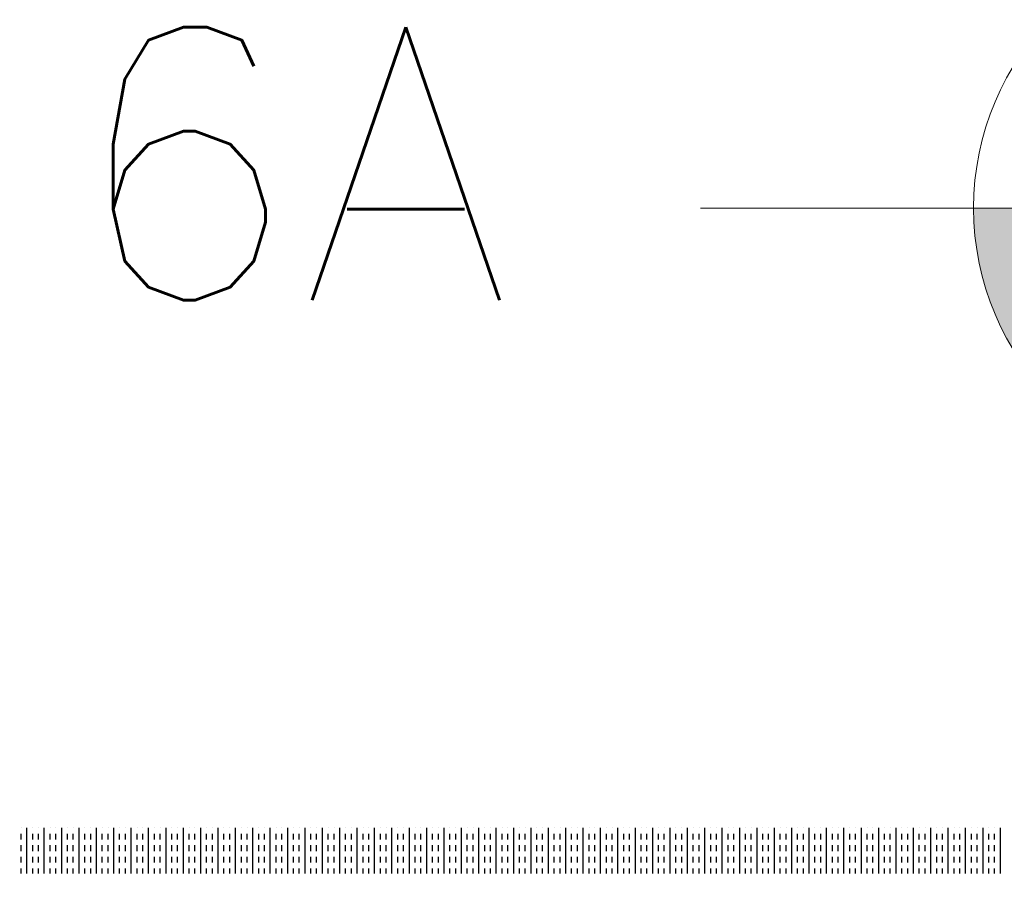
# Model space of a CAD drawing. Header units: millimetres. Extents: x -11575 to 52845, y -36266 to 23021.
# Tile 90 of 184: x 20389 to 20930, y 15291 to 15773. Entities that reach past the tile are written whole.
import ezdxf
from ezdxf.enums import TextEntityAlignment as Align

# ---------------------------------------------------------------- set-up
doc = ezdxf.new("R2010")
doc.units = ezdxf.units.MM
doc.header["$MEASUREMENT"] = 0
doc.layers.get('0').update_dxf_attribs({"lineweight": 5})
doc.layers.add('GREY SCALE', color=9, linetype='Continuous', true_color=0x808080)
doc.layers.add('GREYSCALE', color=9, linetype='Continuous', lineweight=0, true_color=0x808080)
doc.layers.add('M-MEP-ELPR-SOCKET', color=5, linetype='Continuous', lineweight=20, true_color=0x0000ff)
doc.layers.add('M-MEP-ELLG-TEXT', color=7, linetype='Continuous', lineweight=20)
doc.styles.add('Oswald Light', font='txt')
doc.styles.get("Standard").update_dxf_attribs({"font": 'romans.shx'})
doc.dimstyles.new('MDS-50', dxfattribs={"dimtxt": 100, "dimasz": 100, "dimexe": 50, "dimexo": 50, "dimgap": 25, "dimtad": 1, "dimdec": 0, "dimtxsty": 'Oswald Light', "dimcen": 0, "dimdle": 1.5875, "dimazin": 0, "dimtfac": 1, "dimtdec": 0, "dimtix": 1, "dimtmove": 0, "dimatfit": 0, "dimfxl": 1, "dimfrac": 2, "dimtolj": 1, "dimarcsym": 0})

# ---------------------------------------------------------------- blocks, each defined once
blk = doc.blocks.new('FLOOR PLAN')
at = {"layer": 'GREYSCALE', "color": 0, "lineweight": -2}
for p, q in [((20389.86, 15328.58), (20389.86, 15328.67)), ((20393.04, 15303.61), (20393.04, 15328.67)), ((20396.22, 15328.58), (20396.22, 15328.67)), ((20399.4, 15328.58), (20399.4, 15328.67)), ((20402.59, 15303.61), (20402.59, 15328.67)), ((20405.77, 15328.58), (20405.77, 15328.67)), ((20408.95, 15328.58), (20408.95, 15328.67)), ((20412.13, 15303.61), (20412.13, 15328.67)), ((20415.32, 15328.58), (20415.32, 15328.67)), ((20418.5, 15328.58), (20418.5, 15328.67)), ((20421.68, 15303.61), (20421.68, 15328.67)), ((20424.86, 15328.58), (20424.86, 15328.67)), ((20428.05, 15328.58), (20428.05, 15328.67)), ((20431.23, 15303.61), (20431.23, 15328.67)), ((20434.41, 15328.58), (20434.41, 15328.67)), ((20437.6, 15328.58), (20437.6, 15328.67)), ((20440.78, 15303.61), (20440.78, 15328.67)), ((20443.96, 15328.58), (20443.96, 15328.67)), ((20447.14, 15328.58), (20447.14, 15328.67)), ((20450.33, 15303.61), (20450.33, 15328.67)), ((20453.51, 15328.58), (20453.51, 15328.67)), ((20456.69, 15328.58), (20456.69, 15328.67)), ((20459.87, 15303.61), (20459.87, 15328.67)), ((20463.06, 15328.58), (20463.06, 15328.67)), ((20466.24, 15328.58), (20466.24, 15328.67)), ((20469.42, 15303.61), (20469.42, 15328.67)), ((20472.61, 15328.58), (20472.61, 15328.67)), ((20475.79, 15328.58), (20475.79, 15328.67)), ((20478.97, 15303.61), (20478.97, 15328.67)), ((20482.15, 15328.58), (20482.15, 15328.67)), ((20485.34, 15328.58), (20485.34, 15328.67)), ((20488.52, 15303.61), (20488.52, 15328.67)), ((20491.7, 15328.58), (20491.7, 15328.67)), ((20494.88, 15328.58), (20494.88, 15328.67)), ((20498.07, 15303.61), (20498.07, 15328.67)), ((20501.25, 15328.58), (20501.25, 15328.67)), ((20504.43, 15328.58), (20504.43, 15328.67)), ((20507.61, 15303.61), (20507.61, 15328.67)), ((20510.8, 15328.58), (20510.8, 15328.67)), ((20513.98, 15328.58), (20513.98, 15328.67)), ((20517.16, 15303.61), (20517.16, 15328.67)), ((20520.35, 15328.58), (20520.35, 15328.67)), ((20523.53, 15328.58), (20523.53, 15328.67)), ((20526.71, 15303.61), (20526.71, 15328.67)), ((20529.89, 15328.58), (20529.89, 15328.67)), ((20533.08, 15328.58), (20533.08, 15328.67)), ((20536.26, 15303.61), (20536.26, 15328.67)), ((20539.44, 15328.58), (20539.44, 15328.67)), ((20542.62, 15328.58), (20542.62, 15328.67)), ((20545.81, 15303.61), (20545.81, 15328.67)), ((20548.99, 15328.58), (20548.99, 15328.67)), ((20552.17, 15328.58), (20552.17, 15328.67)), ((20555.36, 15303.61), (20555.36, 15328.67)), ((20558.54, 15328.58), (20558.54, 15328.67)), ((20561.72, 15328.58), (20561.72, 15328.67)), ((20564.9, 15303.61), (20564.9, 15328.67)), ((20568.09, 15328.58), (20568.09, 15328.67)), ((20571.27, 15328.58), (20571.27, 15328.67)), ((20574.45, 15303.61), (20574.45, 15328.67)), ((20577.63, 15328.58), (20577.63, 15328.67)), ((20580.82, 15328.58), (20580.82, 15328.67)), ((20584, 15303.61), (20584, 15328.67)), ((20587.18, 15328.58), (20587.18, 15328.67)), ((20590.37, 15328.58), (20590.37, 15328.67)), ((20593.55, 15303.61), (20593.55, 15328.67)), ((20596.73, 15328.58), (20596.73, 15328.67)), ((20599.91, 15328.58), (20599.91, 15328.67)), ((20603.1, 15303.61), (20603.1, 15328.67)), ((20606.28, 15328.58), (20606.28, 15328.67)), ((20609.46, 15328.58), (20609.46, 15328.67)), ((20612.64, 15303.61), (20612.64, 15328.67)), ((20615.83, 15328.58), (20615.83, 15328.67)), ((20619.01, 15328.58), (20619.01, 15328.67)), ((20622.19, 15303.61), (20622.19, 15328.67)), ((20625.37, 15328.58), (20625.37, 15328.67)), ((20628.56, 15328.58), (20628.56, 15328.67)), ((20631.74, 15303.61), (20631.74, 15328.67)), ((20634.92, 15328.58), (20634.92, 15328.67)), ((20638.11, 15328.58), (20638.11, 15328.67)), ((20641.29, 15303.61), (20641.29, 15328.67)), ((20644.47, 15328.58), (20644.47, 15328.67)), ((20647.65, 15328.58), (20647.65, 15328.67)), ((20650.84, 15303.61), (20650.84, 15328.67)), ((20654.02, 15328.58), (20654.02, 15328.67)), ((20657.2, 15328.58), (20657.2, 15328.67)), ((20660.38, 15303.61), (20660.38, 15328.67)), ((20663.57, 15328.58), (20663.57, 15328.67)), ((20666.75, 15328.58), (20666.75, 15328.67)), ((20669.93, 15303.61), (20669.93, 15328.67)), ((20673.12, 15328.58), (20673.12, 15328.67)), ((20676.3, 15328.58), (20676.3, 15328.67)), ((20679.48, 15303.61), (20679.48, 15328.67)), ((20682.66, 15328.58), (20682.66, 15328.67)), ((20685.85, 15328.58), (20685.85, 15328.67)), ((20689.03, 15303.61), (20689.03, 15328.67)), ((20692.21, 15328.58), (20692.21, 15328.67)), ((20695.39, 15328.58), (20695.39, 15328.67)), ((20698.58, 15303.61), (20698.58, 15328.67)), ((20701.76, 15328.58), (20701.76, 15328.67)), ((20704.94, 15328.58), (20704.94, 15328.67)), ((20708.12, 15303.61), (20708.12, 15328.67)), ((20711.31, 15328.58), (20711.31, 15328.67)), ((20714.49, 15328.58), (20714.49, 15328.67)), ((20717.67, 15303.61), (20717.67, 15328.67)), ((20720.86, 15328.58), (20720.86, 15328.67)), ((20724.04, 15328.58), (20724.04, 15328.67)), ((20727.22, 15303.61), (20727.22, 15328.67)), ((20730.4, 15328.58), (20730.4, 15328.67)), ((20733.59, 15328.58), (20733.59, 15328.67)), ((20736.77, 15303.61), (20736.77, 15328.67)), ((20739.95, 15328.58), (20739.95, 15328.67)), ((20743.13, 15328.58), (20743.13, 15328.67)), ((20746.32, 15303.61), (20746.32, 15328.67)), ((20749.5, 15328.58), (20749.5, 15328.67)), ((20752.68, 15328.58), (20752.68, 15328.67)), ((20755.87, 15303.61), (20755.87, 15328.67)), ((20759.05, 15328.58), (20759.05, 15328.67)), ((20762.23, 15328.58), (20762.23, 15328.67)), ((20765.41, 15303.61), (20765.41, 15328.67)), ((20768.6, 15328.58), (20768.6, 15328.67)), ((20771.78, 15328.58), (20771.78, 15328.67)), ((20774.96, 15303.61), (20774.96, 15328.67)), ((20778.14, 15328.58), (20778.14, 15328.67)), ((20781.33, 15328.58), (20781.33, 15328.67)), ((20784.51, 15303.61), (20784.51, 15328.67)), ((20787.69, 15328.58), (20787.69, 15328.67)), ((20790.87, 15328.58), (20790.87, 15328.67)), ((20794.06, 15303.61), (20794.06, 15328.67)), ((20797.24, 15328.58), (20797.24, 15328.67)), ((20800.42, 15328.58), (20800.42, 15328.67)), ((20803.61, 15303.61), (20803.61, 15328.67)), ((20806.79, 15328.58), (20806.79, 15328.67)), ((20809.97, 15328.58), (20809.97, 15328.67)), ((20813.15, 15303.61), (20813.15, 15328.67)), ((20816.34, 15328.58), (20816.34, 15328.67)), ((20819.52, 15328.58), (20819.52, 15328.67)), ((20822.7, 15303.61), (20822.7, 15328.67)), ((20825.88, 15328.58), (20825.88, 15328.67)), ((20829.07, 15328.58), (20829.07, 15328.67)), ((20832.25, 15303.61), (20832.25, 15328.67)), ((20835.43, 15328.58), (20835.43, 15328.67)), ((20838.62, 15328.58), (20838.62, 15328.67)), ((20841.8, 15303.61), (20841.8, 15328.67)), ((20844.98, 15328.58), (20844.98, 15328.67)), ((20848.16, 15328.58), (20848.16, 15328.67)), ((20851.35, 15303.61), (20851.35, 15328.67)), ((20854.53, 15328.58), (20854.53, 15328.67)), ((20857.71, 15328.58), (20857.71, 15328.67)), ((20860.89, 15303.61), (20860.89, 15328.67)), ((20864.08, 15328.58), (20864.08, 15328.67)), ((20867.26, 15328.58), (20867.26, 15328.67)), ((20870.44, 15303.61), (20870.44, 15328.67)), ((20873.62, 15328.58), (20873.62, 15328.67)), ((20876.81, 15328.58), (20876.81, 15328.67)), ((20879.99, 15303.61), (20879.99, 15328.67)), ((20883.17, 15328.58), (20883.17, 15328.67)), ((20886.36, 15328.58), (20886.36, 15328.67)), ((20889.54, 15303.61), (20889.54, 15328.67)), ((20892.72, 15328.58), (20892.72, 15328.67)), ((20895.9, 15328.58), (20895.9, 15328.67)), ((20899.09, 15303.61), (20899.09, 15328.67)), ((20902.27, 15328.58), (20902.27, 15328.67)), ((20905.45, 15328.58), (20905.45, 15328.67)), ((20908.63, 15303.61), (20908.63, 15328.67)), ((20911.82, 15328.58), (20911.82, 15328.67)), ((20915, 15328.58), (20915, 15328.67)), ((20918.18, 15303.61), (20918.18, 15328.67)), ((20921.37, 15328.58), (20921.37, 15328.67)), ((20924.55, 15328.58), (20924.55, 15328.67)), ((20927.73, 15303.61), (20927.73, 15328.67)), ((20389.86, 15322.22), (20389.86, 15325.4)), ((20396.22, 15322.22), (20396.22, 15325.4)), ((20399.4, 15322.22), (20399.4, 15325.4)), ((20405.77, 15322.22), (20405.77, 15325.4)), ((20408.95, 15322.22), (20408.95, 15325.4)), ((20415.32, 15322.22), (20415.32, 15325.4)), ((20418.5, 15322.22), (20418.5, 15325.4)), ((20424.86, 15322.22), (20424.86, 15325.4)), ((20428.05, 15322.22), (20428.05, 15325.4)), ((20434.41, 15322.22), (20434.41, 15325.4)), ((20437.6, 15322.22), (20437.6, 15325.4)), ((20443.96, 15322.22), (20443.96, 15325.4)), ((20447.14, 15322.22), (20447.14, 15325.4)), ((20453.51, 15322.22), (20453.51, 15325.4)), ((20456.69, 15322.22), (20456.69, 15325.4)), ((20463.06, 15322.22), (20463.06, 15325.4)), ((20466.24, 15322.22), (20466.24, 15325.4)), ((20472.61, 15322.22), (20472.61, 15325.4)), ((20475.79, 15322.22), (20475.79, 15325.4)), ((20482.15, 15322.22), (20482.15, 15325.4)), ((20485.34, 15322.22), (20485.34, 15325.4)), ((20491.7, 15322.22), (20491.7, 15325.4)), ((20494.88, 15322.22), (20494.88, 15325.4)), ((20501.25, 15322.22), (20501.25, 15325.4)), ((20504.43, 15322.22), (20504.43, 15325.4)), ((20510.8, 15322.22), (20510.8, 15325.4)), ((20513.98, 15322.22), (20513.98, 15325.4)), ((20520.35, 15322.22), (20520.35, 15325.4)), ((20523.53, 15322.22), (20523.53, 15325.4)), ((20529.89, 15322.22), (20529.89, 15325.4)), ((20533.08, 15322.22), (20533.08, 15325.4)), ((20539.44, 15322.22), (20539.44, 15325.4)), ((20542.62, 15322.22), (20542.62, 15325.4)), ((20548.99, 15322.22), (20548.99, 15325.4)), ((20552.17, 15322.22), (20552.17, 15325.4)), ((20558.54, 15322.22), (20558.54, 15325.4)), ((20561.72, 15322.22), (20561.72, 15325.4)), ((20568.09, 15322.22), (20568.09, 15325.4)), ((20571.27, 15322.22), (20571.27, 15325.4)), ((20577.63, 15322.22), (20577.63, 15325.4)), ((20580.82, 15322.22), (20580.82, 15325.4)), ((20587.18, 15322.22), (20587.18, 15325.4)), ((20590.37, 15322.22), (20590.37, 15325.4)), ((20596.73, 15322.22), (20596.73, 15325.4)), ((20599.91, 15322.22), (20599.91, 15325.4)), ((20606.28, 15322.22), (20606.28, 15325.4)), ((20609.46, 15322.22), (20609.46, 15325.4)), ((20615.83, 15322.22), (20615.83, 15325.4)), ((20619.01, 15322.22), (20619.01, 15325.4)), ((20625.37, 15322.22), (20625.37, 15325.4)), ((20628.56, 15322.22), (20628.56, 15325.4)), ((20634.92, 15322.22), (20634.92, 15325.4)), ((20638.11, 15322.22), (20638.11, 15325.4)), ((20644.47, 15322.22), (20644.47, 15325.4)), ((20647.65, 15322.22), (20647.65, 15325.4)), ((20654.02, 15322.22), (20654.02, 15325.4)), ((20657.2, 15322.22), (20657.2, 15325.4)), ((20663.57, 15322.22), (20663.57, 15325.4)), ((20666.75, 15322.22), (20666.75, 15325.4)), ((20673.12, 15322.22), (20673.12, 15325.4)), ((20676.3, 15322.22), (20676.3, 15325.4)), ((20682.66, 15322.22), (20682.66, 15325.4)), ((20685.85, 15322.22), (20685.85, 15325.4)), ((20692.21, 15322.22), (20692.21, 15325.4)), ((20695.39, 15322.22), (20695.39, 15325.4)), ((20701.76, 15322.22), (20701.76, 15325.4)), ((20704.94, 15322.22), (20704.94, 15325.4)), ((20711.31, 15322.22), (20711.31, 15325.4)), ((20714.49, 15322.22), (20714.49, 15325.4)), ((20720.86, 15322.22), (20720.86, 15325.4)), ((20724.04, 15322.22), (20724.04, 15325.4)), ((20730.4, 15322.22), (20730.4, 15325.4)), ((20733.59, 15322.22), (20733.59, 15325.4)), ((20739.95, 15322.22), (20739.95, 15325.4)), ((20743.13, 15322.22), (20743.13, 15325.4)), ((20749.5, 15322.22), (20749.5, 15325.4)), ((20752.68, 15322.22), (20752.68, 15325.4)), ((20759.05, 15322.22), (20759.05, 15325.4)), ((20762.23, 15322.22), (20762.23, 15325.4)), ((20768.6, 15322.22), (20768.6, 15325.4)), ((20771.78, 15322.22), (20771.78, 15325.4)), ((20778.14, 15322.22), (20778.14, 15325.4)), ((20781.33, 15322.22), (20781.33, 15325.4)), ((20787.69, 15322.22), (20787.69, 15325.4)), ((20790.87, 15322.22), (20790.87, 15325.4)), ((20797.24, 15322.22), (20797.24, 15325.4)), ((20800.42, 15322.22), (20800.42, 15325.4)), ((20806.79, 15322.22), (20806.79, 15325.4)), ((20809.97, 15322.22), (20809.97, 15325.4)), ((20816.34, 15322.22), (20816.34, 15325.4)), ((20819.52, 15322.22), (20819.52, 15325.4)), ((20825.88, 15322.22), (20825.88, 15325.4)), ((20829.07, 15322.22), (20829.07, 15325.4)), ((20835.43, 15322.22), (20835.43, 15325.4)), ((20838.62, 15322.22), (20838.62, 15325.4)), ((20844.98, 15322.22), (20844.98, 15325.4)), ((20848.16, 15322.22), (20848.16, 15325.4)), ((20854.53, 15322.22), (20854.53, 15325.4)), ((20857.71, 15322.22), (20857.71, 15325.4)), ((20864.08, 15322.22), (20864.08, 15325.4)), ((20867.26, 15322.22), (20867.26, 15325.4)), ((20873.62, 15322.22), (20873.62, 15325.4)), ((20876.81, 15322.22), (20876.81, 15325.4)), ((20883.17, 15322.22), (20883.17, 15325.4)), ((20886.36, 15322.22), (20886.36, 15325.4)), ((20892.72, 15322.22), (20892.72, 15325.4)), ((20895.9, 15322.22), (20895.9, 15325.4)), ((20902.27, 15322.22), (20902.27, 15325.4)), ((20905.45, 15322.22), (20905.45, 15325.4)), ((20911.82, 15322.22), (20911.82, 15325.4)), ((20915, 15322.22), (20915, 15325.4)), ((20921.37, 15322.22), (20921.37, 15325.4)), ((20924.55, 15322.22), (20924.55, 15325.4)), ((20389.86, 15315.85), (20389.86, 15319.04)), ((20396.22, 15315.85), (20396.22, 15319.04)), ((20399.4, 15315.85), (20399.4, 15319.04)), ((20405.77, 15315.85), (20405.77, 15319.04)), ((20408.95, 15315.85), (20408.95, 15319.04)), ((20415.32, 15315.85), (20415.32, 15319.04)), ((20418.5, 15315.85), (20418.5, 15319.04)), ((20424.86, 15315.85), (20424.86, 15319.04)), ((20428.05, 15315.85), (20428.05, 15319.04)), ((20434.41, 15315.85), (20434.41, 15319.04)), ((20437.6, 15315.85), (20437.6, 15319.04)), ((20443.96, 15315.85), (20443.96, 15319.04)), ((20447.14, 15315.85), (20447.14, 15319.04)), ((20453.51, 15315.85), (20453.51, 15319.04)), ((20456.69, 15315.85), (20456.69, 15319.04)), ((20463.06, 15315.85), (20463.06, 15319.04)), ((20466.24, 15315.85), (20466.24, 15319.04)), ((20472.61, 15315.85), (20472.61, 15319.04)), ((20475.79, 15315.85), (20475.79, 15319.04)), ((20482.15, 15315.85), (20482.15, 15319.04)), ((20485.34, 15315.85), (20485.34, 15319.04)), ((20491.7, 15315.85), (20491.7, 15319.04)), ((20494.88, 15315.85), (20494.88, 15319.04)), ((20501.25, 15315.85), (20501.25, 15319.04)), ((20504.43, 15315.85), (20504.43, 15319.04)), ((20510.8, 15315.85), (20510.8, 15319.04)), ((20513.98, 15315.85), (20513.98, 15319.04)), ((20520.35, 15315.85), (20520.35, 15319.04)), ((20523.53, 15315.85), (20523.53, 15319.04)), ((20529.89, 15315.85), (20529.89, 15319.04)), ((20533.08, 15315.85), (20533.08, 15319.04)), ((20539.44, 15315.85), (20539.44, 15319.04)), ((20542.62, 15315.85), (20542.62, 15319.04)), ((20548.99, 15315.85), (20548.99, 15319.04)), ((20552.17, 15315.85), (20552.17, 15319.04)), ((20558.54, 15315.85), (20558.54, 15319.04)), ((20561.72, 15315.85), (20561.72, 15319.04)), ((20568.09, 15315.85), (20568.09, 15319.04)), ((20571.27, 15315.85), (20571.27, 15319.04)), ((20577.63, 15315.85), (20577.63, 15319.04)), ((20580.82, 15315.85), (20580.82, 15319.04)), ((20587.18, 15315.85), (20587.18, 15319.04)), ((20590.37, 15315.85), (20590.37, 15319.04)), ((20596.73, 15315.85), (20596.73, 15319.04)), ((20599.91, 15315.85), (20599.91, 15319.04)), ((20606.28, 15315.85), (20606.28, 15319.04)), ((20609.46, 15315.85), (20609.46, 15319.04)), ((20615.83, 15315.85), (20615.83, 15319.04)), ((20619.01, 15315.85), (20619.01, 15319.04)), ((20625.37, 15315.85), (20625.37, 15319.04)), ((20628.56, 15315.85), (20628.56, 15319.04)), ((20634.92, 15315.85), (20634.92, 15319.04)), ((20638.11, 15315.85), (20638.11, 15319.04)), ((20644.47, 15315.85), (20644.47, 15319.04)), ((20647.65, 15315.85), (20647.65, 15319.04)), ((20654.02, 15315.85), (20654.02, 15319.04)), ((20657.2, 15315.85), (20657.2, 15319.04)), ((20663.57, 15315.85), (20663.57, 15319.04)), ((20666.75, 15315.85), (20666.75, 15319.04)), ((20673.12, 15315.85), (20673.12, 15319.04)), ((20676.3, 15315.85), (20676.3, 15319.04)), ((20682.66, 15315.85), (20682.66, 15319.04)), ((20685.85, 15315.85), (20685.85, 15319.04)), ((20692.21, 15315.85), (20692.21, 15319.04)), ((20695.39, 15315.85), (20695.39, 15319.04)), ((20701.76, 15315.85), (20701.76, 15319.04)), ((20704.94, 15315.85), (20704.94, 15319.04)), ((20711.31, 15315.85), (20711.31, 15319.04)), ((20714.49, 15315.85), (20714.49, 15319.04)), ((20720.86, 15315.85), (20720.86, 15319.04)), ((20724.04, 15315.85), (20724.04, 15319.04)), ((20730.4, 15315.85), (20730.4, 15319.04)), ((20733.59, 15315.85), (20733.59, 15319.04)), ((20739.95, 15315.85), (20739.95, 15319.04)), ((20743.13, 15315.85), (20743.13, 15319.04)), ((20749.5, 15315.85), (20749.5, 15319.04)), ((20752.68, 15315.85), (20752.68, 15319.04)), ((20759.05, 15315.85), (20759.05, 15319.04)), ((20762.23, 15315.85), (20762.23, 15319.04)), ((20768.6, 15315.85), (20768.6, 15319.04)), ((20771.78, 15315.85), (20771.78, 15319.04)), ((20778.14, 15315.85), (20778.14, 15319.04)), ((20781.33, 15315.85), (20781.33, 15319.04)), ((20787.69, 15315.85), (20787.69, 15319.04)), ((20790.87, 15315.85), (20790.87, 15319.04)), ((20797.24, 15315.85), (20797.24, 15319.04)), ((20800.42, 15315.85), (20800.42, 15319.04)), ((20806.79, 15315.85), (20806.79, 15319.04)), ((20809.97, 15315.85), (20809.97, 15319.04)), ((20816.34, 15315.85), (20816.34, 15319.04)), ((20819.52, 15315.85), (20819.52, 15319.04)), ((20825.88, 15315.85), (20825.88, 15319.04)), ((20829.07, 15315.85), (20829.07, 15319.04)), ((20835.43, 15315.85), (20835.43, 15319.04)), ((20838.62, 15315.85), (20838.62, 15319.04)), ((20844.98, 15315.85), (20844.98, 15319.04)), ((20848.16, 15315.85), (20848.16, 15319.04)), ((20854.53, 15315.85), (20854.53, 15319.04)), ((20857.71, 15315.85), (20857.71, 15319.04)), ((20864.08, 15315.85), (20864.08, 15319.04)), ((20867.26, 15315.85), (20867.26, 15319.04)), ((20873.62, 15315.85), (20873.62, 15319.04)), ((20876.81, 15315.85), (20876.81, 15319.04)), ((20883.17, 15315.85), (20883.17, 15319.04)), ((20886.36, 15315.85), (20886.36, 15319.04)), ((20892.72, 15315.85), (20892.72, 15319.04)), ((20895.9, 15315.85), (20895.9, 15319.04)), ((20902.27, 15315.85), (20902.27, 15319.04)), ((20905.45, 15315.85), (20905.45, 15319.04)), ((20911.82, 15315.85), (20911.82, 15319.04)), ((20915, 15315.85), (20915, 15319.04)), ((20921.37, 15315.85), (20921.37, 15319.04)), ((20924.55, 15315.85), (20924.55, 15319.04)), ((20389.86, 15309.49), (20389.86, 15312.67)), ((20396.22, 15309.49), (20396.22, 15312.67)), ((20399.4, 15309.49), (20399.4, 15312.67)), ((20405.77, 15309.49), (20405.77, 15312.67)), ((20408.95, 15309.49), (20408.95, 15312.67)), ((20415.32, 15309.49), (20415.32, 15312.67)), ((20418.5, 15309.49), (20418.5, 15312.67)), ((20424.86, 15309.49), (20424.86, 15312.67)), ((20428.05, 15309.49), (20428.05, 15312.67)), ((20434.41, 15309.49), (20434.41, 15312.67)), ((20437.6, 15309.49), (20437.6, 15312.67)), ((20443.96, 15309.49), (20443.96, 15312.67)), ((20447.14, 15309.49), (20447.14, 15312.67)), ((20453.51, 15309.49), (20453.51, 15312.67)), ((20456.69, 15309.49), (20456.69, 15312.67)), ((20463.06, 15309.49), (20463.06, 15312.67)), ((20466.24, 15309.49), (20466.24, 15312.67)), ((20472.61, 15309.49), (20472.61, 15312.67)), ((20475.79, 15309.49), (20475.79, 15312.67)), ((20482.15, 15309.49), (20482.15, 15312.67)), ((20485.34, 15309.49), (20485.34, 15312.67)), ((20491.7, 15309.49), (20491.7, 15312.67)), ((20494.88, 15309.49), (20494.88, 15312.67)), ((20501.25, 15309.49), (20501.25, 15312.67)), ((20504.43, 15309.49), (20504.43, 15312.67)), ((20510.8, 15309.49), (20510.8, 15312.67)), ((20513.98, 15309.49), (20513.98, 15312.67)), ((20520.35, 15309.49), (20520.35, 15312.67)), ((20523.53, 15309.49), (20523.53, 15312.67)), ((20529.89, 15309.49), (20529.89, 15312.67)), ((20533.08, 15309.49), (20533.08, 15312.67)), ((20539.44, 15309.49), (20539.44, 15312.67)), ((20542.62, 15309.49), (20542.62, 15312.67)), ((20548.99, 15309.49), (20548.99, 15312.67)), ((20552.17, 15309.49), (20552.17, 15312.67)), ((20558.54, 15309.49), (20558.54, 15312.67)), ((20561.72, 15309.49), (20561.72, 15312.67)), ((20568.09, 15309.49), (20568.09, 15312.67)), ((20571.27, 15309.49), (20571.27, 15312.67)), ((20577.63, 15309.49), (20577.63, 15312.67)), ((20580.82, 15309.49), (20580.82, 15312.67)), ((20587.18, 15309.49), (20587.18, 15312.67)), ((20590.37, 15309.49), (20590.37, 15312.67)), ((20596.73, 15309.49), (20596.73, 15312.67)), ((20599.91, 15309.49), (20599.91, 15312.67)), ((20606.28, 15309.49), (20606.28, 15312.67)), ((20609.46, 15309.49), (20609.46, 15312.67)), ((20615.83, 15309.49), (20615.83, 15312.67)), ((20619.01, 15309.49), (20619.01, 15312.67)), ((20625.37, 15309.49), (20625.37, 15312.67)), ((20628.56, 15309.49), (20628.56, 15312.67)), ((20634.92, 15309.49), (20634.92, 15312.67)), ((20638.11, 15309.49), (20638.11, 15312.67)), ((20644.47, 15309.49), (20644.47, 15312.67)), ((20647.65, 15309.49), (20647.65, 15312.67)), ((20654.02, 15309.49), (20654.02, 15312.67)), ((20657.2, 15309.49), (20657.2, 15312.67)), ((20663.57, 15309.49), (20663.57, 15312.67)), ((20666.75, 15309.49), (20666.75, 15312.67)), ((20673.12, 15309.49), (20673.12, 15312.67)), ((20676.3, 15309.49), (20676.3, 15312.67)), ((20682.66, 15309.49), (20682.66, 15312.67)), ((20685.85, 15309.49), (20685.85, 15312.67)), ((20692.21, 15309.49), (20692.21, 15312.67)), ((20695.39, 15309.49), (20695.39, 15312.67)), ((20701.76, 15309.49), (20701.76, 15312.67)), ((20704.94, 15309.49), (20704.94, 15312.67)), ((20711.31, 15309.49), (20711.31, 15312.67)), ((20714.49, 15309.49), (20714.49, 15312.67)), ((20720.86, 15309.49), (20720.86, 15312.67)), ((20724.04, 15309.49), (20724.04, 15312.67)), ((20730.4, 15309.49), (20730.4, 15312.67)), ((20733.59, 15309.49), (20733.59, 15312.67)), ((20739.95, 15309.49), (20739.95, 15312.67)), ((20743.13, 15309.49), (20743.13, 15312.67)), ((20749.5, 15309.49), (20749.5, 15312.67)), ((20752.68, 15309.49), (20752.68, 15312.67)), ((20759.05, 15309.49), (20759.05, 15312.67)), ((20762.23, 15309.49), (20762.23, 15312.67)), ((20768.6, 15309.49), (20768.6, 15312.67)), ((20771.78, 15309.49), (20771.78, 15312.67)), ((20778.14, 15309.49), (20778.14, 15312.67)), ((20781.33, 15309.49), (20781.33, 15312.67)), ((20787.69, 15309.49), (20787.69, 15312.67)), ((20790.87, 15309.49), (20790.87, 15312.67)), ((20797.24, 15309.49), (20797.24, 15312.67)), ((20800.42, 15309.49), (20800.42, 15312.67)), ((20806.79, 15309.49), (20806.79, 15312.67)), ((20809.97, 15309.49), (20809.97, 15312.67)), ((20816.34, 15309.49), (20816.34, 15312.67)), ((20819.52, 15309.49), (20819.52, 15312.67)), ((20825.88, 15309.49), (20825.88, 15312.67)), ((20829.07, 15309.49), (20829.07, 15312.67)), ((20835.43, 15309.49), (20835.43, 15312.67)), ((20838.62, 15309.49), (20838.62, 15312.67)), ((20844.98, 15309.49), (20844.98, 15312.67)), ((20848.16, 15309.49), (20848.16, 15312.67)), ((20854.53, 15309.49), (20854.53, 15312.67)), ((20857.71, 15309.49), (20857.71, 15312.67)), ((20864.08, 15309.49), (20864.08, 15312.67)), ((20867.26, 15309.49), (20867.26, 15312.67)), ((20873.62, 15309.49), (20873.62, 15312.67)), ((20876.81, 15309.49), (20876.81, 15312.67)), ((20883.17, 15309.49), (20883.17, 15312.67)), ((20886.36, 15309.49), (20886.36, 15312.67)), ((20892.72, 15309.49), (20892.72, 15312.67)), ((20895.9, 15309.49), (20895.9, 15312.67)), ((20902.27, 15309.49), (20902.27, 15312.67)), ((20905.45, 15309.49), (20905.45, 15312.67)), ((20911.82, 15309.49), (20911.82, 15312.67)), ((20915, 15309.49), (20915, 15312.67)), ((20921.37, 15309.49), (20921.37, 15312.67)), ((20924.55, 15309.49), (20924.55, 15312.67)), ((20389.86, 15303.61), (20389.86, 15306.31)), ((20396.22, 15303.61), (20396.22, 15306.31)), ((20399.4, 15303.61), (20399.4, 15306.31)), ((20405.77, 15303.61), (20405.77, 15306.31)), ((20408.95, 15303.61), (20408.95, 15306.31)), ((20415.32, 15303.61), (20415.32, 15306.31)), ((20418.5, 15303.61), (20418.5, 15306.31)), ((20424.86, 15303.61), (20424.86, 15306.31)), ((20428.05, 15303.61), (20428.05, 15306.31)), ((20434.41, 15303.61), (20434.41, 15306.31)), ((20437.6, 15303.61), (20437.6, 15306.31)), ((20443.96, 15303.61), (20443.96, 15306.31)), ((20447.14, 15303.61), (20447.14, 15306.31)), ((20453.51, 15303.61), (20453.51, 15306.31)), ((20456.69, 15303.61), (20456.69, 15306.31)), ((20463.06, 15303.61), (20463.06, 15306.31)), ((20466.24, 15303.61), (20466.24, 15306.31)), ((20472.61, 15303.61), (20472.61, 15306.31)), ((20475.79, 15303.61), (20475.79, 15306.31)), ((20482.15, 15303.61), (20482.15, 15306.31)), ((20485.34, 15303.61), (20485.34, 15306.31)), ((20491.7, 15303.61), (20491.7, 15306.31)), ((20494.88, 15303.61), (20494.88, 15306.31)), ((20501.25, 15303.61), (20501.25, 15306.31)), ((20504.43, 15303.61), (20504.43, 15306.31)), ((20510.8, 15303.61), (20510.8, 15306.31)), ((20513.98, 15303.61), (20513.98, 15306.31)), ((20520.35, 15303.61), (20520.35, 15306.31)), ((20523.53, 15303.61), (20523.53, 15306.31)), ((20529.89, 15303.61), (20529.89, 15306.31)), ((20533.08, 15303.61), (20533.08, 15306.31)), ((20539.44, 15303.61), (20539.44, 15306.31)), ((20542.62, 15303.61), (20542.62, 15306.31)), ((20548.99, 15303.61), (20548.99, 15306.31)), ((20552.17, 15303.61), (20552.17, 15306.31)), ((20558.54, 15303.61), (20558.54, 15306.31)), ((20561.72, 15303.61), (20561.72, 15306.31)), ((20568.09, 15303.61), (20568.09, 15306.31)), ((20571.27, 15303.61), (20571.27, 15306.31)), ((20577.63, 15303.61), (20577.63, 15306.31)), ((20580.82, 15303.61), (20580.82, 15306.31)), ((20587.18, 15303.61), (20587.18, 15306.31)), ((20590.37, 15303.61), (20590.37, 15306.31)), ((20596.73, 15303.61), (20596.73, 15306.31)), ((20599.91, 15303.61), (20599.91, 15306.31)), ((20606.28, 15303.61), (20606.28, 15306.31)), ((20609.46, 15303.61), (20609.46, 15306.31)), ((20615.83, 15303.61), (20615.83, 15306.31)), ((20619.01, 15303.61), (20619.01, 15306.31)), ((20625.37, 15303.61), (20625.37, 15306.31)), ((20628.56, 15303.61), (20628.56, 15306.31)), ((20634.92, 15303.61), (20634.92, 15306.31)), ((20638.11, 15303.61), (20638.11, 15306.31)), ((20644.47, 15303.61), (20644.47, 15306.31)), ((20647.65, 15303.61), (20647.65, 15306.31)), ((20654.02, 15303.61), (20654.02, 15306.31)), ((20657.2, 15303.61), (20657.2, 15306.31)), ((20663.57, 15303.61), (20663.57, 15306.31)), ((20666.75, 15303.61), (20666.75, 15306.31)), ((20673.12, 15303.61), (20673.12, 15306.31)), ((20676.3, 15303.61), (20676.3, 15306.31)), ((20682.66, 15303.61), (20682.66, 15306.31)), ((20685.85, 15303.61), (20685.85, 15306.31)), ((20692.21, 15303.61), (20692.21, 15306.31)), ((20695.39, 15303.61), (20695.39, 15306.31)), ((20701.76, 15303.61), (20701.76, 15306.31)), ((20704.94, 15303.61), (20704.94, 15306.31)), ((20711.31, 15303.61), (20711.31, 15306.31)), ((20714.49, 15303.61), (20714.49, 15306.31)), ((20720.86, 15303.61), (20720.86, 15306.31)), ((20724.04, 15303.61), (20724.04, 15306.31)), ((20730.4, 15303.61), (20730.4, 15306.31)), ((20733.59, 15303.61), (20733.59, 15306.31)), ((20739.95, 15303.61), (20739.95, 15306.31)), ((20743.13, 15303.61), (20743.13, 15306.31)), ((20749.5, 15303.61), (20749.5, 15306.31)), ((20752.68, 15303.61), (20752.68, 15306.31)), ((20759.05, 15303.61), (20759.05, 15306.31)), ((20762.23, 15303.61), (20762.23, 15306.31)), ((20768.6, 15303.61), (20768.6, 15306.31)), ((20771.78, 15303.61), (20771.78, 15306.31)), ((20778.14, 15303.61), (20778.14, 15306.31)), ((20781.33, 15303.61), (20781.33, 15306.31)), ((20787.69, 15303.61), (20787.69, 15306.31)), ((20790.87, 15303.61), (20790.87, 15306.31)), ((20797.24, 15303.61), (20797.24, 15306.31)), ((20800.42, 15303.61), (20800.42, 15306.31)), ((20806.79, 15303.61), (20806.79, 15306.31)), ((20809.97, 15303.61), (20809.97, 15306.31)), ((20816.34, 15303.61), (20816.34, 15306.31)), ((20819.52, 15303.61), (20819.52, 15306.31)), ((20825.88, 15303.61), (20825.88, 15306.31)), ((20829.07, 15303.61), (20829.07, 15306.31)), ((20835.43, 15303.61), (20835.43, 15306.31)), ((20838.62, 15303.61), (20838.62, 15306.31)), ((20844.98, 15303.61), (20844.98, 15306.31)), ((20848.16, 15303.61), (20848.16, 15306.31)), ((20854.53, 15303.61), (20854.53, 15306.31)), ((20857.71, 15303.61), (20857.71, 15306.31)), ((20864.08, 15303.61), (20864.08, 15306.31)), ((20867.26, 15303.61), (20867.26, 15306.31)), ((20873.62, 15303.61), (20873.62, 15306.31)), ((20876.81, 15303.61), (20876.81, 15306.31)), ((20883.17, 15303.61), (20883.17, 15306.31)), ((20886.36, 15303.61), (20886.36, 15306.31)), ((20892.72, 15303.61), (20892.72, 15306.31)), ((20895.9, 15303.61), (20895.9, 15306.31)), ((20902.27, 15303.61), (20902.27, 15306.31)), ((20905.45, 15303.61), (20905.45, 15306.31)), ((20911.82, 15303.61), (20911.82, 15306.31)), ((20915, 15303.61), (20915, 15306.31)), ((20921.37, 15303.61), (20921.37, 15306.31)), ((20924.55, 15303.61), (20924.55, 15306.31))]:
    blk.add_line(p, q, dxfattribs=at)
blk = doc.blocks.new('IS-5PIN')
h = blk.add_hatch(color=0)
h.dxf.hatch_style = 1
h.paths.add_polyline_path([(-100, 0), (100, 0, 1)])
at = {"color": 0}
blk.add_lwpolyline([(-100, 0), (100, 0, 1), (-100, 0)], format="xyb", dxfattribs=at)
blk.add_attdef('XXA', text='', height=100, dxfattribs=at).set_placement((-275, 100), align=Align.MIDDLE_CENTER)
blk = doc.blocks.new('SSSO')
h = blk.add_hatch(color=0)
h.dxf.hatch_style = 1
h.paths.add_polyline_path([(0, 100, 0.414214), (-100, 0), (0, 0)])
at = {"color": 0}
blk.add_lwpolyline([(0, 0), (0, 200)], dxfattribs=at)
blk.add_lwpolyline([(-100, 0), (100, 0, 1), (-100, 0)], format="xyb", dxfattribs=at)
blk.add_attdef('XXA', text='', height=100, dxfattribs=at).set_placement((-250, 150), align=Align.MIDDLE_CENTER)

msp = doc.modelspace()

# ---------------------------------------------------------------- block references
at = {"layer": 'GREY SCALE'}
msp.add_blockref('FLOOR PLAN', (0, 0), dxfattribs=at)
at = {"layer": 'M-MEP-ELPR-SOCKET', "color": 6, "true_color": 0xff00ff}
ref = msp.add_blockref('SSSO', (21062.97, 15669.2), dxfattribs=dict(at, xscale=1.5, yscale=1.5, zscale=1.5, rotation=90))
ref.add_attrib('XXA', '16A', dxfattribs={"layer": '0', "color": 0, "height": 150}).set_placement((20472.58, 15693.57, 753.05), align=Align.MIDDLE_CENTER)
at = {"layer": 'M-MEP-ELPR-SOCKET', "color": 1, "true_color": 0xff0000, "xscale": 1.5, "yscale": 1.5, "zscale": 1.5, "rotation": 90}
msp.add_blockref('IS-5PIN', (21060.69, 15154.66), dxfattribs=at)

# ---------------------------------------------------------------- leaders
at = {"layer": 'M-MEP-ELLG-TEXT'}
msp.add_leader([(19887.51, 12193.85), (23263, 12193.85), (23263, 22628.45), (21872.84, 22628.45)], dimstyle='MDS-50', override={"dimasz": 150, "dimtad": 0}, dxfattribs=at)

doc.saveas('drawing.dxf')
